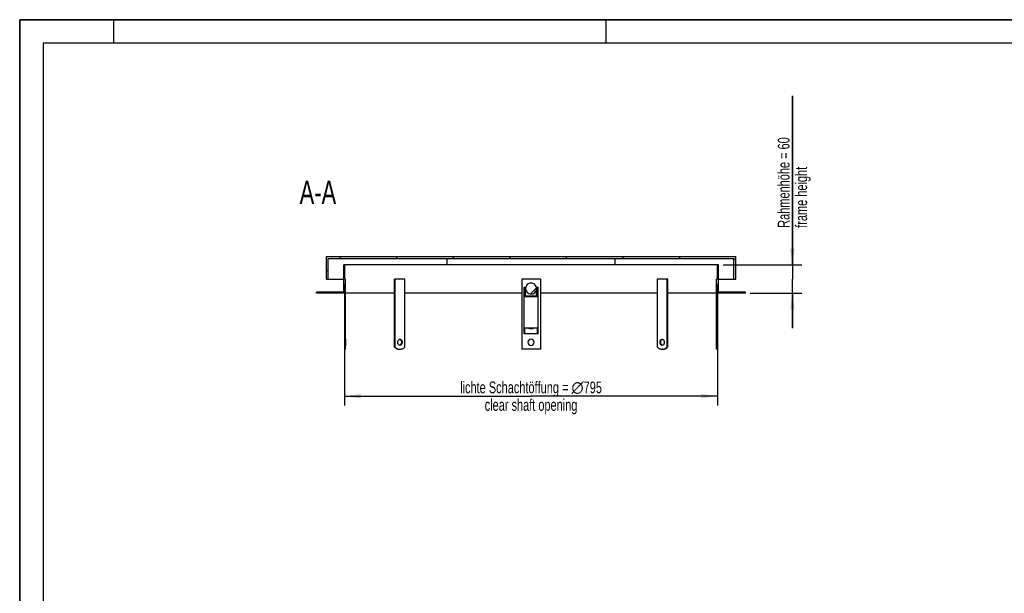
# Model space of a CAD drawing. Header units: millimetres. Extents: x 0 to 4200, y 0 to 2970.
# Tile 6 of 17: x 0 to 2100, y 1746 to 2970. Entities that reach past the tile are written whole.
import ezdxf

# ---------------------------------------------------------------- set-up
doc = ezdxf.new("R2010")
doc.units = ezdxf.units.MM
doc.header["$LTSCALE"] = 231
doc.layers.get('0').update_dxf_attribs({"linetype": 'CONTINUOUS'})
for name, color, linetype in [('005_AXIS', 7, 'CONTINUOUS'), ('050_DIMENSIONING', 7, 'CONTINUOUS'), ('052_SYMBOLS', 7, 'CONTINUOUS')]:
    doc.layers.add(name, color=color, linetype=linetype)
doc.styles.get("Standard").update_dxf_attribs({"font": 'txt', "width": 0.7})
doc.dimstyles.new('DIMSTYLE_1', dxfattribs={"dimtxt": 25, "dimasz": 35, "dimexe": 2, "dimexo": 1, "dimtad": 1, "dimdec": 1, "dimtxsty": 'STANDARD', "dimblk": '_FILLED', "dimblk1": '_FILLED', "dimblk2": '_FILLED', "dimcen": 0.09, "dimazin": 2, "dimtp": 0.8, "dimtm": 0.8, "dimtfac": 1, "dimtdec": 1, "dimtofl": 0, "dimtmove": 0, "dimatfit": 3, "dimldrblk": '_FILLED', "dimfxl": 1, "dimtolj": 1, "dimarcsym": 0})
doc.dimstyles.new('DIMSTYLE_2', dxfattribs={"dimtxt": 25, "dimasz": 35, "dimexe": 2, "dimexo": 1, "dimtad": 1, "dimtxsty": 'STANDARD', "dimblk": '_FILLED', "dimblk1": '_FILLED', "dimblk2": '_FILLED', "dimcen": 0.09, "dimazin": 2, "dimtp": 0.3, "dimtm": 0.3, "dimtfac": 1, "dimtofl": 0, "dimtmove": 0, "dimatfit": 3, "dimldrblk": '_FILLED', "dimfxl": 1, "dimtolj": 1, "dimarcsym": 0})

# ---------------------------------------------------------------- blocks, each defined once
blk = doc.blocks.new('_FILLED')
at = {"color": 0, "linetype": 'BYBLOCK'}
blk.add_solid([(0, 0), (-1, 0.143), (-1, -0.143)], dxfattribs=at)
blk = doc.blocks.new('*D0')
at = {"layer": '050_DIMENSIONING', "color": 2, "linetype": 'CONTINUOUS'}
for p, q in [((693.1, 2406.4), (693.1, 2146.4)), ((1488.1, 2406.4), (1488.1, 2146.4)), ((693.1, 2166.4), (1090.6, 2166.4)), ((1488.1, 2166.4), (1090.6, 2166.4))]:
    blk.add_line(p, q, dxfattribs=at)
at = {"layer": '050_DIMENSIONING', "color": 2, "linetype": 'CONTINUOUS', "xscale": 35, "yscale": 35, "zscale": 35, "rotation": 180}
blk.add_blockref('_FILLED', (693.1, 2166.4), dxfattribs=at)
at = {"layer": '050_DIMENSIONING', "color": 2, "linetype": 'CONTINUOUS', "xscale": 35, "yscale": 35, "zscale": 35}
blk.add_blockref('_FILLED', (1488.1, 2166.4), dxfattribs=at)
at = {"layer": '050_DIMENSIONING', "color": 2, "linetype": 'CONTINUOUS', "insert": (1090.6, 2197.6), "char_height": 25, "width": 717.321, "attachment_point": 2, "line_spacing_factor": 0.9}
blk.add_mtext('lichte Schachtöffung = \\fgdt;{\\W1.0;{\\fgdt;n}}\\ftxt;795\\Pclear shaft opening', dxfattribs=at)
blk = doc.blocks.new('*D5')
at = {"layer": '050_DIMENSIONING', "color": 2, "linetype": 'CONTINUOUS'}
for p, q in [((1648.1, 2446.4), (1648.1, 2807.6)), ((1648.1, 2807.6), (1648.1, 2416.4)), ((1500.1, 2446.4), (1668.1, 2446.4)), ((1648.1, 2311.4), (1648.1, 2416.4)), ((1558.1, 2386.4), (1668.1, 2386.4)), ((1648.1, 2386.4), (1648.1, 2311.4))]:
    blk.add_line(p, q, dxfattribs=at)
at = {"layer": '050_DIMENSIONING', "color": 2, "linetype": 'CONTINUOUS', "xscale": 35, "yscale": 35, "zscale": 35}
for p, rotation in [((1648.1, 2446.4), 270), ((1648.1, 2386.4), 90)]:
    blk.add_blockref('_FILLED', p, dxfattribs=dict(at, rotation=rotation))
at = {"layer": '050_DIMENSIONING', "color": 2, "linetype": 'CONTINUOUS', "insert": (1616.9, 2525.8), "char_height": 25, "width": 422.679, "attachment_point": 1, "rotation": 90, "line_spacing_factor": 0.9}
blk.add_mtext('Rahmenhöhe = 60\\Pframe height', dxfattribs=at)

msp = doc.modelspace()

# ---------------------------------------------------------------- hatches: boundary and pattern name
at = {"linetype": 'CONTINUOUS'}
h = msp.add_hatch(dxfattribs=at)
h.set_pattern_fill('ANSI31', color=2, style=0, pattern_type=2)
h.set_pattern_definition([(45, (1090.62, 2386.39), (-60.311, 60.311), [])])
edge = h.paths.add_edge_path()
edge.add_line((1490.122, 2446.388), (1488.122, 2446.388))
edge.add_line((1490.122, 2388.388), (1490.122, 2446.388))
edge.add_line((1548.122, 2388.388), (1490.122, 2388.388))
edge.add_line((1548.122, 2386.388), (1548.122, 2388.388))
edge.add_line((1548.122, 2386.388), (1488.122, 2386.388))
edge.add_line((1488.122, 2287.888), (1488.122, 2386.388))
edge.add_line((1488.122, 2287.888), (1486.122, 2287.888))
edge.add_line((1486.122, 2287.888), (1486.122, 2416.388))
edge.add_line((1488.122, 2416.388), (1486.122, 2416.388))
edge.add_line((1488.122, 2416.388), (1488.122, 2446.388))
edge = h.paths.add_edge_path()
edge.add_line((693.122, 2446.388), (691.122, 2446.388))
edge.add_line((693.122, 2416.388), (693.122, 2446.388))
edge.add_line((693.122, 2416.388), (695.122, 2416.388))
edge.add_line((695.122, 2287.888), (695.122, 2416.388))
edge.add_line((693.122, 2287.888), (695.122, 2287.888))
edge.add_line((693.122, 2287.888), (693.122, 2386.388))
edge.add_line((693.122, 2386.388), (633.122, 2386.388))
edge.add_line((633.122, 2386.388), (633.122, 2388.388))
edge.add_line((691.122, 2388.388), (633.122, 2388.388))
edge.add_line((691.122, 2388.388), (691.122, 2446.388))
edge = h.paths.add_edge_path()
edge.add_line((693.122, 2266.388), (693.122, 2274.888))
edge.add_line((693.122, 2274.888), (695.122, 2274.888))
edge.add_line((695.122, 2266.388), (695.122, 2274.888))
edge.add_line((693.122, 2266.388), (695.122, 2266.388))
edge = h.paths.add_edge_path()
edge.add_line((654.122, 2416.388), (658.122, 2416.388))
edge.add_line((654.122, 2416.388), (654.122, 2464.388))
edge.add_line((654.122, 2464.388), (1527.122, 2464.388))
edge.add_line((1527.122, 2416.388), (1527.122, 2464.388))
edge.add_line((1523.122, 2416.388), (1527.122, 2416.388))
edge.add_line((1523.122, 2416.388), (1523.122, 2460.388))
edge.add_line((658.122, 2460.388), (1523.122, 2460.388))
edge.add_line((658.122, 2416.388), (658.122, 2460.388))
edge = h.paths.add_edge_path()
edge.add_line((1488.122, 2266.388), (1488.122, 2274.888))
edge.add_line((1488.122, 2266.388), (1486.122, 2266.388))
edge.add_line((1486.122, 2266.388), (1486.122, 2274.888))
edge.add_line((1488.122, 2274.888), (1486.122, 2274.888))
edge = h.paths.add_edge_path()
edge.add_spline(control_points=[(1090.622, 2384.253), (1090.874, 2384.253), (1091.378, 2384.27), (1092.131, 2384.346), (1092.878, 2384.473), (1093.616, 2384.651), (1094.342, 2384.878), (1095.053, 2385.155), (1095.745, 2385.479), (1096.416, 2385.85), (1097.063, 2386.267), (1097.682, 2386.728), (1098.272, 2387.232), (1098.829, 2387.775), (1099.35, 2388.358), (1099.834, 2388.975), (1100.276, 2389.627), (1100.676, 2390.308), (1101.031, 2391.017), (1101.339, 2391.75), (1101.598, 2392.504), (1101.807, 2393.276), (1101.965, 2394.061), (1102.071, 2394.855), (1102.124, 2395.656), (1102.124, 2396.458), (1102.071, 2397.258), (1101.965, 2398.053), (1101.807, 2398.838), (1101.598, 2399.609), (1101.339, 2400.363), (1101.031, 2401.096), (1100.676, 2401.805), (1100.276, 2402.487), (1099.834, 2403.138), (1099.35, 2403.756), (1098.829, 2404.338), (1098.272, 2404.882), (1097.683, 2405.385), (1097.063, 2405.846), (1096.416, 2406.263), (1095.745, 2406.635), (1095.053, 2406.959), (1094.342, 2407.235), (1093.616, 2407.463), (1092.878, 2407.64), (1092.131, 2407.767), (1091.378, 2407.844), (1090.874, 2407.861), (1090.622, 2407.861)], knot_values=[0, 0, 0, 0, 0.0212766, 0.04255319, 0.06382979, 0.08510638, 0.10638298, 0.12765957, 0.14893617, 0.17021277, 0.19148936, 0.21276596, 0.23404255, 0.25531915, 0.27659574, 0.29787234, 0.31914894, 0.34042553, 0.36170213, 0.38297872, 0.40425532, 0.42553191, 0.44680851, 0.46808511, 0.4893617, 0.5106383, 0.53191489, 0.55319149, 0.57446809, 0.59574468, 0.61702128, 0.63829787, 0.65957447, 0.68085106, 0.70212766, 0.72340426, 0.74468085, 0.76595745, 0.78723404, 0.80851064, 0.82978723, 0.85106383, 0.87234043, 0.89361702, 0.91489362, 0.93617021, 0.95744681, 0.9787234, 1, 1, 1, 1], degree=3, periodic=0)
edge.add_spline(control_points=[(1090.622, 2407.861), (1090.37, 2407.861), (1089.866, 2407.844), (1089.112, 2407.767), (1088.365, 2407.64), (1087.627, 2407.463), (1086.902, 2407.235), (1086.191, 2406.959), (1085.499, 2406.635), (1084.828, 2406.263), (1084.181, 2405.846), (1083.561, 2405.385), (1082.972, 2404.882), (1082.415, 2404.338), (1081.893, 2403.756), (1081.41, 2403.138), (1080.968, 2402.487), (1080.568, 2401.805), (1080.213, 2401.096), (1079.905, 2400.363), (1079.646, 2399.609), (1079.437, 2398.838), (1079.279, 2398.053), (1079.173, 2397.258), (1079.12, 2396.458), (1079.12, 2395.656), (1079.173, 2394.855), (1079.279, 2394.061), (1079.437, 2393.276), (1079.646, 2392.505), (1079.905, 2391.751), (1080.213, 2391.017), (1080.568, 2390.308), (1080.968, 2389.627), (1081.41, 2388.975), (1081.893, 2388.358), (1082.415, 2387.775), (1082.972, 2387.232), (1083.561, 2386.728), (1084.181, 2386.267), (1084.828, 2385.85), (1085.499, 2385.479), (1086.191, 2385.155), (1086.902, 2384.878), (1087.627, 2384.651), (1088.365, 2384.473), (1089.112, 2384.346), (1089.866, 2384.27), (1090.37, 2384.253), (1090.622, 2384.253)], knot_values=[0, 0, 0, 0, 0.0212766, 0.04255319, 0.06382979, 0.08510638, 0.10638298, 0.12765957, 0.14893617, 0.17021277, 0.19148936, 0.21276596, 0.23404255, 0.25531915, 0.27659574, 0.29787234, 0.31914894, 0.34042553, 0.36170213, 0.38297872, 0.40425532, 0.42553191, 0.44680851, 0.46808511, 0.4893617, 0.5106383, 0.53191489, 0.55319149, 0.57446809, 0.59574468, 0.61702128, 0.63829787, 0.65957447, 0.68085106, 0.70212766, 0.72340426, 0.74468085, 0.76595745, 0.78723404, 0.80851064, 0.82978723, 0.85106383, 0.87234043, 0.89361702, 0.91489362, 0.93617021, 0.95744681, 0.9787234, 1, 1, 1, 1], degree=3, periodic=0)
edge = h.paths.add_edge_path()
edge.add_line((1075.622, 2378.607), (1075.622, 2399.136))
edge.add_line((1075.622, 2399.136), (1077.622, 2399.136))
edge.add_line((1077.622, 2399.136), (1077.622, 2380.66))
edge.add_line((1077.622, 2380.66), (1103.622, 2380.66))
edge.add_line((1103.622, 2380.66), (1103.622, 2399.136))
edge.add_line((1103.622, 2399.136), (1105.622, 2399.136))
edge.add_line((1105.622, 2378.607), (1105.622, 2399.136))
edge.add_line((1105.622, 2378.607), (1075.622, 2378.607))

# ---------------------------------------------------------------- linework, layer by layer
at = {"color": 7, "linetype": 'CONTINUOUS'}
for p, q in [((0, 2970), (4200, 2970)), ((0, 0), (0, 2970)), ((654.122, 2416.388), (654.122, 2464.388)), ((654.122, 2464.388), (1527.122, 2464.388)), ((658.122, 2416.388), (658.122, 2460.388)), ((658.122, 2460.388), (1523.122, 2460.388)), ((911.475, 2446.388), (911.475, 2460.388)), ((1269.769, 2446.388), (1269.769, 2460.388)), ((1523.122, 2416.388), (1523.122, 2460.388)), ((1527.122, 2416.388), (1527.122, 2464.388)), ((693.122, 2446.388), (691.122, 2446.388)), ((691.122, 2388.388), (691.122, 2446.388)), ((1488.122, 2446.388), (693.122, 2446.388)), ((693.122, 2416.388), (693.122, 2446.388)), ((1490.122, 2446.388), (1488.122, 2446.388)), ((1488.122, 2416.388), (1488.122, 2446.388)), ((1490.122, 2388.388), (1490.122, 2446.388)), ((654.122, 2416.388), (658.122, 2416.388)), ((658.122, 2416.388), (691.122, 2416.388)), ((693.122, 2416.388), (695.122, 2416.388)), ((695.122, 2287.888), (695.122, 2416.388)), ((1070.622, 2416.388), (1070.622, 2266.388)), ((1110.622, 2416.388), (1070.622, 2416.388)), ((1110.622, 2416.388), (1110.622, 2266.388)), ((1486.122, 2287.888), (1486.122, 2416.388)), ((1488.122, 2416.388), (1486.122, 2416.388)), ((1490.122, 2416.388), (1523.122, 2416.388)), ((1523.122, 2416.388), (1527.122, 2416.388)), ((1075.622, 2399.136), (1077.622, 2399.136)), ((1075.622, 2378.607), (1075.622, 2399.136)), ((1077.622, 2399.136), (1077.622, 2380.66)), ((1079.122, 2380.66), (1079.122, 2396.057)), ((1102.122, 2380.66), (1102.122, 2396.057)), ((1103.622, 2399.136), (1105.622, 2399.136)), ((1103.622, 2380.66), (1103.622, 2399.136)), ((1105.622, 2378.607), (1105.622, 2399.136)), ((691.122, 2388.388), (633.122, 2388.388)), ((633.122, 2386.388), (633.122, 2388.388)), ((693.122, 2386.388), (633.122, 2386.388)), ((693.122, 2287.888), (693.122, 2386.388)), ((1075.622, 2311.593), (1075.622, 2378.607)), ((1105.622, 2378.607), (1075.622, 2378.607)), ((1077.622, 2380.66), (1103.622, 2380.66)), ((1105.622, 2311.593), (1105.622, 2378.607)), ((1548.122, 2386.388), (1488.122, 2386.388)), ((1488.122, 2287.888), (1488.122, 2386.388)), ((1548.122, 2388.388), (1490.122, 2388.388)), ((1548.122, 2386.388), (1548.122, 2388.388)), ((1105.622, 2311.593), (1075.622, 2311.593)), ((1075.622, 2299.388), (1075.622, 2311.593)), ((1075.672, 2311.593), (1075.672, 2299.388)), ((1077.672, 2299.388), (1077.672, 2311.593)), ((1103.572, 2311.593), (1103.572, 2299.388)), ((1105.572, 2299.388), (1105.572, 2311.593)), ((1105.622, 2299.388), (1105.622, 2311.593)), ((1075.672, 2299.388), (1075.622, 2299.388)), ((1077.672, 2299.388), (1075.672, 2299.388)), ((1103.572, 2299.388), (1077.672, 2299.388)), ((1105.572, 2299.388), (1103.572, 2299.388)), ((1105.622, 2299.388), (1105.572, 2299.388)), ((693.122, 2287.888), (693.122, 2281.388)), ((693.122, 2287.888), (695.122, 2287.888)), ((693.122, 2281.388), (693.122, 2274.888)), ((693.122, 2266.388), (693.122, 2274.888)), ((693.122, 2274.888), (695.122, 2274.888)), ((695.122, 2287.888), (695.122, 2281.388)), ((695.122, 2281.388), (695.122, 2274.888)), ((695.122, 2266.388), (695.122, 2274.888)), ((1486.122, 2281.388), (1486.122, 2287.888)), ((1488.122, 2287.888), (1486.122, 2287.888)), ((1486.122, 2274.888), (1486.122, 2281.388)), ((1486.122, 2266.388), (1486.122, 2274.888)), ((1488.122, 2274.888), (1486.122, 2274.888)), ((1488.122, 2281.388), (1488.122, 2287.888)), ((1488.122, 2274.888), (1488.122, 2281.388)), ((1488.122, 2266.388), (1488.122, 2274.888)), ((693.122, 2266.388), (695.122, 2266.388)), ((809.547, 2266.388), (810.961, 2266.388)), ((1110.622, 2266.388), (1070.622, 2266.388)), ((1371.697, 2266.388), (1370.283, 2266.388)), ((1488.122, 2266.388), (1486.122, 2266.388))]:
    msp.add_line(p, q, dxfattribs=at)
at = {"color": 3, "linetype": 'CONTINUOUS'}
for p, q in [((0, 2970), (0, 0)), ((4200, 2970), (0, 2970)), ((200, 2970), (200, 2920)), ((1250, 2970), (1250, 2920))]:
    msp.add_line(p, q, dxfattribs=at)
at = {"color": 5, "linetype": 'CONTINUOUS'}
for p, q in [((50, 2920), (50, 50)), ((4150, 2920), (50, 2920))]:
    msp.add_line(p, q, dxfattribs=at)
at = {"color": 7, "linetype": 'CONTINUOUS'}
for centre, start, end in [((1090.615, 2321.923), 241.699313, 270.033375), ((1090.629, 2321.923), 269.966625, 298.300687)]:
    msp.add_arc(centre, 11.739, start, end, dxfattribs=at)
for start_param, end_param in [(0, 1.57079633), (1.57079633, 3.14159265), (4.71238898, 6.28318531), (3.14159265, 4.71238898)]:
    msp.add_ellipse((1090.622, 2396.057), major_axis=(0, 11.804), ratio=0.97422801, start_param=start_param, end_param=end_param, dxfattribs=at)
at = {"layer": '005_AXIS', "color": 7, "linetype": 'CONTINUOUS'}
for p, q in [((799.141, 2416.388), (800.355, 2416.388)), ((799.141, 2386.388), (799.141, 2416.388)), ((821.568, 2416.388), (800.355, 2416.388)), ((800.355, 2416.388), (800.355, 2271.388)), ((821.568, 2271.388), (821.568, 2416.388)), ((1359.676, 2416.388), (1359.676, 2271.388)), ((1380.889, 2416.388), (1359.676, 2416.388)), ((1382.103, 2416.388), (1380.889, 2416.388)), ((1380.889, 2271.388), (1380.889, 2416.388)), ((1382.103, 2386.388), (1382.103, 2416.388)), ((799.141, 2386.388), (695.122, 2386.388)), ((798.94, 2386.388), (798.94, 2271.388)), ((1070.622, 2386.388), (821.568, 2386.388)), ((1359.676, 2386.388), (1110.622, 2386.388)), ((1486.122, 2386.388), (1382.103, 2386.388)), ((1382.303, 2271.388), (1382.303, 2386.388)), ((798.94, 2271.388), (800.355, 2271.388)), ((1382.303, 2271.388), (1380.889, 2271.388))]:
    msp.add_line(p, q, dxfattribs=at)
for centre, radius, start, end in [((1090.622, 2281.388), 6.5, 0, 180), ((1090.622, 2281.388), 6.5, 180, 360), ((810.971, 2279.01), 12.623, 263.214738, 263.553657), ((810.963, 2278.937), 12.55, 263.55112, 269.992341), ((1370.281, 2278.937), 12.55, 270.007659, 276.44888), ((1370.273, 2279.01), 12.623, 276.446343, 276.785262)]:
    msp.add_arc(centre, radius, start, end, dxfattribs=at)
for points, knots in [([(798.94, 2271.388), (799.677, 2270.607), (801.238, 2269.198), (803.873, 2267.595), (806.667, 2266.61), (808.597, 2266.388), (809.547, 2266.388)], [0, 0, 0, 0, 0.26742041, 0.52076555, 0.76332414, 1, 1, 1, 1]), ([(800.355, 2271.388), (801.606, 2270.06), (803.746, 2268.341), (806.988, 2266.943), (808.652, 2266.574), (809.479, 2266.476)], [0, 0, 0, 0, 0.51903988, 0.76296435, 1, 1, 1, 1]), ([(806.365, 2281.388), (806.365, 2282.225), (806.585, 2283.85), (807.542, 2285.978), (808.84, 2287.275), (810.042, 2287.8), (810.659, 2287.888), (810.961, 2287.888)], [0, 0, 0, 0, 0.28742999, 0.55430317, 0.78905143, 0.89640667, 1, 1, 1, 1]), ([(810.961, 2274.888), (810.659, 2274.888), (810.042, 2274.975), (808.84, 2275.5), (807.542, 2276.798), (806.585, 2278.925), (806.365, 2280.55), (806.365, 2281.388)], [0, 0, 0, 0, 0.10359333, 0.21094857, 0.44569683, 0.71257001, 1, 1, 1, 1]), ([(810.254, 2287.81), (810.808, 2287.688), (811.925, 2287.114), (813.167, 2285.603), (813.963, 2283.622), (814.143, 2282.145), (814.143, 2281.388)], [0, 0, 0, 0, 0.21207358, 0.45075518, 0.71702847, 1, 1, 1, 1]), ([(814.143, 2281.388), (814.143, 2280.63), (813.963, 2279.153), (813.167, 2277.172), (811.925, 2275.661), (810.808, 2275.087), (810.254, 2274.965)], [0, 0, 0, 0, 0.28297153, 0.54924482, 0.78792642, 1, 1, 1, 1]), ([(810.961, 2287.888), (811.263, 2287.888), (811.881, 2287.8), (813.083, 2287.275), (814.381, 2285.978), (815.337, 2283.85), (815.557, 2282.225), (815.557, 2281.388)], [0, 0, 0, 0, 0.10359333, 0.21094857, 0.44569683, 0.71257001, 1, 1, 1, 1]), ([(815.557, 2281.388), (815.557, 2280.55), (815.337, 2278.925), (814.381, 2276.798), (813.083, 2275.5), (811.881, 2274.975), (811.263, 2274.888), (810.961, 2274.888)], [0, 0, 0, 0, 0.28742999, 0.55430317, 0.78905143, 0.89640667, 1, 1, 1, 1]), ([(810.961, 2266.388), (811.911, 2266.388), (813.842, 2266.61), (816.636, 2267.595), (819.27, 2269.198), (820.831, 2270.607), (821.568, 2271.388)], [0, 0, 0, 0, 0.23667586, 0.47923445, 0.73257959, 1, 1, 1, 1]), ([(1359.676, 2271.388), (1360.412, 2270.607), (1361.974, 2269.198), (1364.608, 2267.595), (1367.402, 2266.61), (1369.333, 2266.388), (1370.283, 2266.388)], [0, 0, 0, 0, 0.26742041, 0.52076555, 0.76332414, 1, 1, 1, 1]), ([(1365.686, 2281.388), (1365.686, 2282.225), (1365.907, 2283.85), (1366.863, 2285.978), (1368.161, 2287.275), (1369.363, 2287.8), (1369.981, 2287.888), (1370.283, 2287.888)], [0, 0, 0, 0, 0.28742999, 0.55430317, 0.78905143, 0.89640667, 1, 1, 1, 1]), ([(1370.283, 2274.888), (1369.981, 2274.888), (1369.363, 2274.975), (1368.161, 2275.5), (1366.863, 2276.798), (1365.907, 2278.925), (1365.686, 2280.55), (1365.686, 2281.388)], [0, 0, 0, 0, 0.10359333, 0.21094857, 0.44569683, 0.71257001, 1, 1, 1, 1]), ([(1367.101, 2281.388), (1367.101, 2282.145), (1367.281, 2283.622), (1368.076, 2285.603), (1369.319, 2287.114), (1370.435, 2287.688), (1370.99, 2287.81)], [0, 0, 0, 0, 0.28297153, 0.54924482, 0.78792642, 1, 1, 1, 1]), ([(1370.99, 2274.965), (1370.435, 2275.087), (1369.319, 2275.661), (1368.076, 2277.172), (1367.281, 2279.153), (1367.101, 2280.63), (1367.101, 2281.388)], [0, 0, 0, 0, 0.21207358, 0.45075518, 0.71702847, 1, 1, 1, 1]), ([(1370.283, 2287.888), (1370.584, 2287.888), (1371.202, 2287.8), (1372.404, 2287.275), (1373.702, 2285.978), (1374.659, 2283.85), (1374.879, 2282.225), (1374.879, 2281.388)], [0, 0, 0, 0, 0.10359333, 0.21094857, 0.44569683, 0.71257001, 1, 1, 1, 1]), ([(1374.879, 2281.388), (1374.879, 2280.55), (1374.659, 2278.925), (1373.702, 2276.798), (1372.404, 2275.5), (1371.202, 2274.975), (1370.584, 2274.888), (1370.283, 2274.888)], [0, 0, 0, 0, 0.28742999, 0.55430317, 0.78905143, 0.89640667, 1, 1, 1, 1]), ([(1371.697, 2266.388), (1372.647, 2266.388), (1374.577, 2266.61), (1377.371, 2267.595), (1380.006, 2269.198), (1381.567, 2270.607), (1382.303, 2271.388)], [0, 0, 0, 0, 0.23667586, 0.47923445, 0.73257959, 1, 1, 1, 1]), ([(1371.765, 2266.476), (1372.592, 2266.574), (1374.256, 2266.943), (1377.497, 2268.341), (1379.638, 2270.06), (1380.889, 2271.388)], [0, 0, 0, 0, 0.23703565, 0.48096012, 1, 1, 1, 1])]:
    msp.add_open_spline(points, degree=3, knots=knots, dxfattribs=at)

# ---------------------------------------------------------------- texts
at = {"layer": '052_SYMBOLS', "color": 2, "linetype": 'CONTINUOUS', "insert": (674.99, 2626.39), "char_height": 50, "width": 182.14286, "attachment_point": 3, "line_spacing_factor": 0.9}
msp.add_mtext('A-A', dxfattribs=at)

# ---------------------------------------------------------------- dimensions: what is measured, and where the dimension line sits
at = {"layer": '050_DIMENSIONING', "color": 2, "linetype": 'CONTINUOUS'}
dim = msp.add_linear_dim(base=(1648.122, 2386.388), p1=(1499.122, 2446.388), p2=(1557.122, 2386.388), angle=270, text='Rahmenhöhe = <>\\Pframe height', dimstyle='DIMSTYLE_2', dxfattribs=at)
dim.commit()
dim.dimension.update_dxf_attribs({"geometry": '*D5', "text_midpoint": (1648.122, 2666.735), "dimtype": 160})
dim = msp.add_linear_dim(base=(1488.122, 2166.388), p1=(693.122, 2407.388), p2=(1488.122, 2407.388), text='lichte Schachtöffung = %%c<>\\Pclear shaft opening', dimstyle='DIMSTYLE_1', dxfattribs=at)
dim.commit()
dim.dimension.update_dxf_attribs({"geometry": '*D0', "text_midpoint": (1090.622, 2166.388), "dimtype": 160})

doc.saveas('drawing.dxf')
